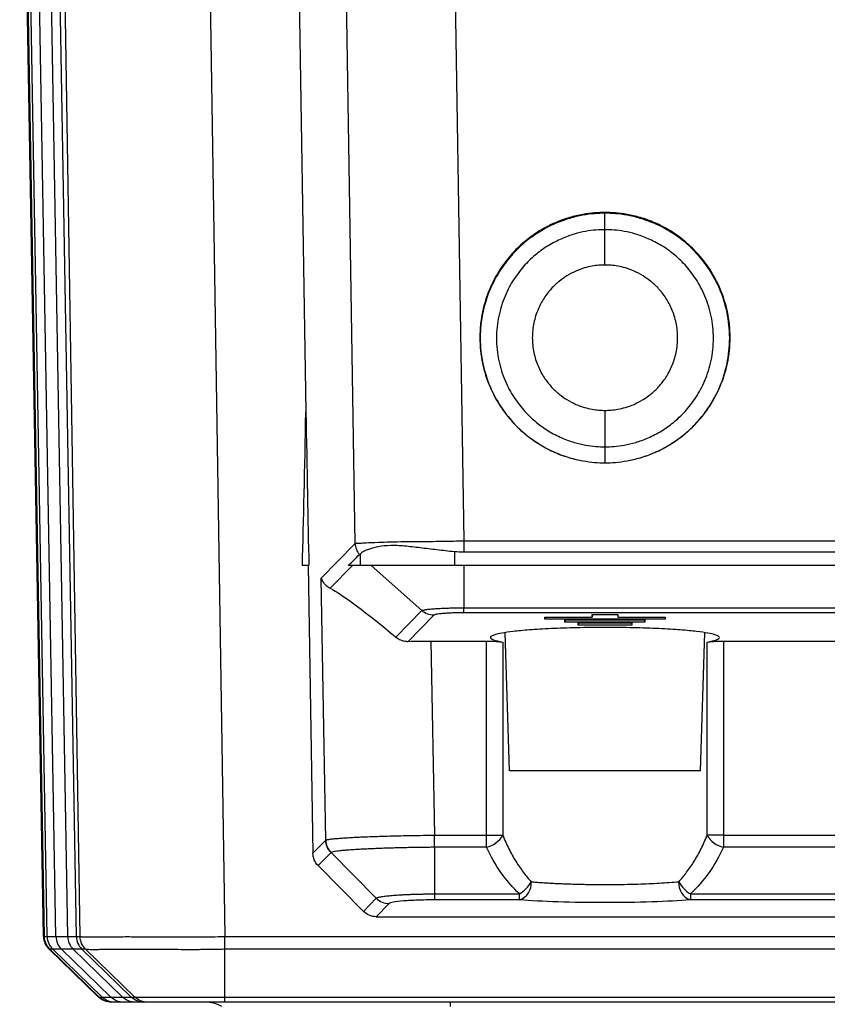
# Model space of a CAD drawing. Header units: millimetres. Extents: x 0 to 559, y 0 to 432.
# Tile 12 of 26: x 188 to 210, y 311 to 338. Entities that reach past the tile are written whole.
import ezdxf

# ---------------------------------------------------------------- set-up
doc = ezdxf.new("R2010")
doc.units = ezdxf.units.MM
doc.header["$LTSCALE"] = 2
doc.layers.add('DIMENSIONS', color=140, linetype='Continuous', lineweight=25)
doc.styles.add('SLDTEXTSTYLE0', font='TXT', dxfattribs={"width": 0.7})
doc.dimstyles.new('SLDDIMSTYLE1', dxfattribs={"dimtxt": 4.316016, "dimasz": 6.604, "dimexe": 0, "dimexo": 0.0625, "dimgap": 1.079004, "dimtad": 0, "dimtih": 1, "dimtoh": 1, "dimdec": 1, "dimrnd": 1e-09, "dimzin": 12, "dimdsep": 46, "dimtxsty": 'SLDTEXTSTYLE0', "dimsah": 1, "dimcen": 0.09, "dimadec": 0, "dimazin": 3, "dimtfac": 1, "dimtdec": 1, "dimtofl": 0, "dimtmove": 0, "dimatfit": 3, "dimfxl": 0, "dimfrac": 2, "dimtolj": 1, "dimtzin": 12, "dimarcsym": 0})

# ---------------------------------------------------------------- blocks, each defined once
blk = doc.blocks.new('_D_5')
at = {"layer": 'DIMENSIONS'}
for p, q in [((203.699, 364.634), (167.06, 364.634)), ((173.41, 364.634), (173.41, 346.945)), ((166.998, 339.119), (165.548, 339.119)), ((165.548, 339.119), (165.548, 332.26)), ((179.823, 339.119), (181.273, 339.119)), ((181.273, 339.119), (181.273, 332.26)), ((165.548, 332.26), (166.998, 332.26)), ((181.273, 332.26), (179.823, 332.26)), ((173.41, 306.584), (173.41, 331.294)), ((195.019, 306.584), (167.06, 306.584))]:
    blk.add_line(p, q, dxfattribs=at)
for points in [[(173.41, 364.634), (172.394, 358.03), (174.426, 358.03)], [(173.41, 306.584), (174.426, 313.188), (172.394, 313.188)]]:
    blk.add_solid(points, dxfattribs=at)
at = {"layer": 'DIMENSIONS', "char_height": 4.2333, "attachment_point": 1, "style": 'SLDTEXTSTYLE0'}
for s, insert in [('58.1', (166.998, 345.543)), ('2.29', (166.998, 337.717))]:
    blk.add_mtext(s, dxfattribs=dict(at, insert=insert))

msp = doc.modelspace()

# ---------------------------------------------------------------- linework, layer by layer
for p, q in [((188.671, 312.391), (188.109, 344.584)), ((188.129, 344.584), (188.691, 312.391)), ((188.774, 312.391), (188.215, 344.584)), ((189.015, 312.391), (188.471, 343.657)), ((189.337, 312.391), (188.848, 340.511)), ((189.577, 312.391), (189.104, 339.584)), ((189.679, 312.391), (189.249, 339.584)), ((193.229, 339.584), (193.658, 312.391)), ((195.681, 339.584), (195.885, 326.798)), ((197.243, 323.193), (196.981, 339.584)), ((199.969, 339.584), (200.23, 323.263)), ((204.109, 332.263), (204.109, 332.285)), ((204.109, 331.811), (204.109, 332.263)), ((204.109, 325.846), (204.109, 325.406)), ((196.306, 322.239), (197.243, 323.193)), ((200.23, 323.263), (227.989, 323.263)), ((197.379, 322.899), (197.379, 322.584)), ((199.969, 322.961), (199.969, 322.584)), ((227.986, 322.953), (200.233, 322.953)), ((195.967, 322.584), (195.789, 322.584)), ((195.953, 322.584), (196.079, 314.681)), ((197.168, 322.584), (196.554, 321.959)), ((197.379, 322.584), (197.051, 322.584)), ((199.969, 322.584), (197.379, 322.584)), ((197.684, 322.584), (199.073, 321.344)), ((228.25, 322.584), (199.969, 322.584)), ((200.233, 322.584), (200.233, 321.423)), ((196.432, 315.041), (196.306, 322.239)), ((200.233, 321.423), (227.986, 321.423)), ((198.36, 320.618), (199.073, 321.344)), ((199.403, 321.216), (198.699, 320.5)), ((227.993, 321.284), (200.226, 321.284)), ((202.455, 321.168), (203.757, 321.168)), ((202.455, 321.107), (202.455, 321.168)), ((202.466, 321.168), (202.455, 321.107)), ((203.757, 321.235), (204.462, 321.235)), ((203.757, 321.168), (203.757, 321.235)), ((203.769, 321.235), (203.757, 321.168)), ((204.45, 321.235), (204.462, 321.168)), ((204.462, 321.235), (204.462, 321.168)), ((204.462, 321.168), (205.764, 321.168)), ((205.753, 321.168), (205.764, 321.107)), ((205.764, 321.168), (205.764, 321.107)), ((205.764, 321.107), (202.455, 321.107)), ((203.01, 321.088), (205.209, 321.088)), ((203.01, 321.026), (203.01, 321.088)), ((203.021, 321.088), (203.01, 321.026)), ((205.209, 321.026), (203.01, 321.026)), ((203.372, 321.007), (204.847, 321.007)), ((203.372, 320.945), (203.372, 321.007)), ((203.382, 321.007), (203.372, 320.945)), ((204.847, 320.945), (203.372, 320.945)), ((204.837, 321.007), (204.847, 320.945)), ((204.847, 321.007), (204.847, 320.945)), ((205.198, 321.088), (205.209, 321.026)), ((205.209, 321.088), (205.209, 321.026)), ((201.481, 316.946), (201.365, 320.737)), ((206.738, 316.946), (206.854, 320.737)), ((199.326, 320.506), (200.854, 320.506)), ((199.326, 320.506), (199.419, 315.175)), ((200.854, 315.175), (200.854, 320.506)), ((201.3, 320.482), (201.3, 315.175)), ((206.919, 315.175), (206.919, 320.482)), ((207.365, 320.506), (210.854, 320.506)), ((207.365, 320.506), (207.365, 315.175)), ((206.738, 316.946), (201.481, 316.946)), ((199.422, 314.842), (199.419, 315.175)), ((199.422, 315.175), (200.854, 315.175)), ((200.854, 314.842), (200.854, 315.175)), ((200.854, 315.175), (201.3, 315.175)), ((207.365, 315.175), (206.919, 315.175)), ((207.365, 315.175), (207.365, 314.842)), ((207.365, 315.175), (210.854, 315.175)), ((196.079, 314.681), (196.431, 315.04)), ((196.577, 314.699), (196.223, 314.338)), ((196.577, 314.699), (197.823, 313.443)), ((200.854, 314.842), (199.422, 314.842)), ((199.422, 314.842), (199.422, 313.561)), ((210.854, 314.842), (207.365, 314.842)), ((197.467, 313.081), (196.223, 314.338)), ((199.422, 313.561), (201.759, 313.561)), ((201.759, 313.396), (201.759, 313.561)), ((206.46, 313.561), (211.759, 313.561)), ((206.46, 313.561), (206.46, 313.396)), ((197.467, 313.081), (197.823, 313.443)), ((198.175, 313.295), (197.82, 312.934)), ((201.759, 313.396), (199.422, 313.396)), ((211.759, 313.396), (206.46, 313.396)), ((197.82, 312.934), (230.399, 312.934)), ((188.691, 312.391), (188.774, 312.391)), ((189.015, 312.391), (189.337, 312.391)), ((189.577, 312.391), (189.679, 312.391)), ((193.658, 312.391), (234.561, 312.391)), ((190.186, 310.724), (188.824, 312.04)), ((188.926, 312.04), (188.843, 312.04)), ((190.199, 310.724), (188.843, 312.04)), ((190.281, 310.724), (188.926, 312.04)), ((189.489, 312.04), (189.167, 312.04)), ((190.524, 310.724), (189.167, 312.04)), ((190.847, 310.724), (189.489, 312.04)), ((189.83, 312.04), (189.728, 312.04)), ((191.084, 310.724), (189.728, 312.04)), ((191.186, 310.724), (189.83, 312.04)), ((234.557, 312.04), (193.662, 312.04)), ((193.662, 310.724), (193.662, 312.04)), ((190.199, 310.724), (190.281, 310.724)), ((190.524, 310.724), (190.847, 310.724)), ((190.627, 310.584), (190.544, 310.584)), ((191.193, 310.584), (190.87, 310.584)), ((191.084, 310.724), (191.186, 310.724)), ((191.532, 310.584), (191.43, 310.584)), ((234.557, 310.584), (193.654, 310.584)), ((193.662, 310.724), (234.557, 310.724)), ((199.859, 310.471), (199.859, 310.584))]:
    msp.add_line(p, q)
for centre, radius, start, end in [((200.71, 315.5), 0.673, 282.3229, 331.148), ((207.509, 315.5), 0.673, 208.852, 257.6771), ((196.934, 315.052), 0.502, 181.2406, 224.6355), ((201.287, 314.34), 0.911, 301.2289, 330.679), ((201.602, 313.851), 0.481, 289.0666, 5.1778), ((206.617, 313.851), 0.481, 174.8222, 250.9334), ((206.932, 314.34), 0.911, 209.321, 238.7711), ((193.115, 309.584), 1, 62.488, 90)]:
    msp.add_arc(centre, radius, start, end)
for centre, major_axis, ratio, start_param, end_param in [((195.43, 355.285), (0, 38.638), 0.017455, 3.703295, 3.883358), ((195.43, 355.285), (-0.672, 38.638), 0.001521, 2.399801, 2.579863), ((219.469, 345.317), (28.64, 28.648), 0.00876, 3.804601, 3.821592)]:
    msp.add_ellipse(centre, major_axis=major_axis, ratio=ratio, start_param=start_param, end_param=end_param)
for points, knots in [([(204.109, 332.285), (204.018, 332.285), (203.828, 332.278), (203.504, 332.238), (203.142, 332.155), (202.743, 332.013), (202.336, 331.806), (201.939, 331.528), (201.567, 331.183), (201.22, 330.742), (200.926, 330.2), (200.721, 329.563), (200.669, 329.088), (200.669, 328.604), (200.721, 328.129), (200.926, 327.492), (201.22, 326.949), (201.567, 326.508), (201.939, 326.163), (202.336, 325.886), (202.743, 325.678), (203.142, 325.537), (203.504, 325.454), (203.828, 325.413), (204.018, 325.406), (204.109, 325.406)], [0.5, 0.5, 0.5, 0.5, 0.525, 0.55, 0.575, 0.6, 0.625, 0.6458333, 0.6666667, 0.6875, 0.7083333, 0.7291667, 0.75, 0.75, 0.7708333, 0.7916667, 0.8125, 0.8333333, 0.8541667, 0.875, 0.9, 0.925, 0.95, 0.975, 1, 1, 1, 1]), ([(204.109, 332.263), (204.018, 332.263), (203.829, 332.256), (203.506, 332.215), (203.145, 332.132), (202.747, 331.991), (202.342, 331.785), (201.946, 331.508), (201.576, 331.164), (201.229, 330.725), (200.936, 330.184), (200.732, 329.549), (200.681, 329.076), (200.681, 328.593), (200.732, 328.12), (200.936, 327.485), (201.229, 326.944), (201.576, 326.504), (201.946, 326.16), (202.342, 325.884), (202.747, 325.677), (203.145, 325.536), (203.506, 325.454), (203.829, 325.413), (204.018, 325.406), (204.109, 325.406)], [0.5, 0.5, 0.5, 0.5, 0.525, 0.55, 0.575, 0.6, 0.625, 0.6458333, 0.6666667, 0.6875, 0.7083333, 0.7291667, 0.75, 0.75, 0.7708333, 0.7916667, 0.8125, 0.8333333, 0.8541667, 0.875, 0.9, 0.925, 0.95, 0.975, 1, 1, 1, 1]), ([(204.109, 325.406), (204.201, 325.406), (204.391, 325.413), (204.715, 325.454), (205.077, 325.537), (205.476, 325.678), (205.883, 325.886), (206.28, 326.163), (206.652, 326.508), (206.999, 326.949), (207.293, 327.492), (207.498, 328.129), (207.549, 328.604), (207.549, 329.088), (207.498, 329.563), (207.293, 330.2), (206.999, 330.742), (206.652, 331.183), (206.28, 331.528), (205.883, 331.806), (205.476, 332.013), (205.077, 332.155), (204.715, 332.238), (204.391, 332.278), (204.201, 332.285), (204.109, 332.285)], [0, 0, 0, 0, 0.025, 0.05, 0.075, 0.1, 0.125, 0.1458333, 0.1666667, 0.1875, 0.2083333, 0.2291667, 0.25, 0.25, 0.2708333, 0.2916667, 0.3125, 0.3333333, 0.3541667, 0.375, 0.4, 0.425, 0.45, 0.475, 0.5, 0.5, 0.5, 0.5]), ([(204.109, 325.406), (204.201, 325.406), (204.39, 325.413), (204.713, 325.454), (205.074, 325.536), (205.472, 325.677), (205.877, 325.884), (206.273, 326.16), (206.643, 326.504), (206.99, 326.944), (207.283, 327.485), (207.487, 328.12), (207.538, 328.593), (207.538, 329.076), (207.487, 329.549), (207.283, 330.184), (206.99, 330.725), (206.643, 331.164), (206.273, 331.508), (205.877, 331.785), (205.472, 331.991), (205.074, 332.132), (204.713, 332.215), (204.39, 332.256), (204.201, 332.263), (204.109, 332.263)], [0, 0, 0, 0, 0.025, 0.05, 0.075, 0.1, 0.125, 0.1458333, 0.1666667, 0.1875, 0.2083333, 0.2291667, 0.25, 0.25, 0.2708333, 0.2916667, 0.3125, 0.3333333, 0.3541667, 0.375, 0.4, 0.425, 0.45, 0.475, 0.5, 0.5, 0.5, 0.5]), ([(204.109, 331.811), (204.031, 331.811), (203.865, 331.805), (203.584, 331.769), (203.27, 331.697), (202.924, 331.574), (202.571, 331.395), (202.227, 331.154), (201.905, 330.855), (201.603, 330.472), (201.349, 330.002), (201.172, 329.45), (201.127, 329.038), (201.127, 328.618), (201.172, 328.207), (201.349, 327.655), (201.603, 327.184), (201.905, 326.802), (202.227, 326.502), (202.571, 326.262), (202.924, 326.082), (203.27, 325.959), (203.584, 325.887), (203.865, 325.852), (204.031, 325.846), (204.109, 325.846)], [0.5, 0.5, 0.5, 0.5, 0.525, 0.55, 0.575, 0.6, 0.625, 0.6458333, 0.6666667, 0.6875, 0.7083333, 0.7291667, 0.75, 0.75, 0.7708333, 0.7916667, 0.8125, 0.8333333, 0.8541667, 0.875, 0.9, 0.925, 0.95, 0.975, 1, 1, 1, 1]), ([(204.109, 325.846), (204.188, 325.846), (204.354, 325.852), (204.635, 325.887), (204.949, 325.959), (205.295, 326.082), (205.648, 326.262), (205.992, 326.502), (206.314, 326.802), (206.616, 327.184), (206.87, 327.655), (207.047, 328.207), (207.092, 328.618), (207.092, 329.038), (207.047, 329.45), (206.87, 330.002), (206.616, 330.472), (206.314, 330.855), (205.992, 331.154), (205.648, 331.395), (205.295, 331.574), (204.949, 331.697), (204.635, 331.769), (204.354, 331.805), (204.188, 331.811), (204.109, 331.811)], [0, 0, 0, 0, 0.025, 0.05, 0.075, 0.1, 0.125, 0.1458333, 0.1666667, 0.1875, 0.2083333, 0.2291667, 0.25, 0.25, 0.2708333, 0.2916667, 0.3125, 0.3333333, 0.3541667, 0.375, 0.4, 0.425, 0.45, 0.475, 0.5, 0.5, 0.5, 0.5]), ([(204.109, 330.84), (204.109, 330.873), (204.109, 330.921), (204.109, 330.978), (204.109, 331.002), (204.109, 331.018), (204.109, 331.03), (204.109, 331.091), (204.109, 331.161), (204.109, 331.261), (204.109, 331.293), (204.109, 331.358), (204.109, 331.519), (204.109, 331.681), (204.109, 331.811)], [0, 0, 0, 0, 0.25, 0.375, 0.4375, 0.4375, 0.5, 0.5, 0.625, 0.625, 0.6875, 0.6875, 0.75, 1, 1, 1, 1]), ([(204.109, 330.84), (204.057, 330.84), (203.945, 330.836), (203.757, 330.813), (203.547, 330.764), (203.314, 330.682), (203.078, 330.561), (202.848, 330.4), (202.632, 330.199), (202.43, 329.943), (202.26, 329.628), (202.142, 329.258), (202.112, 328.984), (202.112, 328.702), (202.142, 328.428), (202.26, 328.058), (202.43, 327.743), (202.632, 327.487), (202.848, 327.286), (203.078, 327.125), (203.314, 327.005), (203.547, 326.922), (203.757, 326.874), (203.945, 326.85), (204.057, 326.846), (204.109, 326.846)], [0.5, 0.5, 0.5, 0.5, 0.525, 0.55, 0.575, 0.6, 0.625, 0.6458333, 0.6666667, 0.6875, 0.7083333, 0.7291667, 0.75, 0.75, 0.7708333, 0.7916667, 0.8125, 0.8333333, 0.8541667, 0.875, 0.9, 0.925, 0.95, 0.975, 1, 1, 1, 1]), ([(204.109, 326.846), (204.162, 326.846), (204.274, 326.85), (204.462, 326.874), (204.672, 326.922), (204.905, 327.005), (205.141, 327.125), (205.371, 327.286), (205.587, 327.487), (205.789, 327.743), (205.959, 328.058), (206.077, 328.428), (206.107, 328.702), (206.107, 328.984), (206.077, 329.258), (205.959, 329.628), (205.789, 329.943), (205.587, 330.199), (205.371, 330.4), (205.141, 330.561), (204.905, 330.682), (204.672, 330.764), (204.462, 330.813), (204.274, 330.836), (204.162, 330.84), (204.109, 330.84)], [0, 0, 0, 0, 0.025, 0.05, 0.075, 0.1, 0.125, 0.1458333, 0.1666667, 0.1875, 0.2083333, 0.2291667, 0.25, 0.25, 0.2708333, 0.2916667, 0.3125, 0.3333333, 0.3541667, 0.375, 0.4, 0.425, 0.45, 0.475, 0.5, 0.5, 0.5, 0.5]), ([(204.109, 326.846), (204.109, 326.809), (204.109, 326.754), (204.109, 326.69), (204.109, 326.662), (204.109, 326.644), (204.109, 326.631), (204.109, 326.567), (204.109, 326.495), (204.109, 326.396), (204.109, 326.364), (204.109, 326.299), (204.109, 326.137), (204.109, 325.975), (204.109, 325.846)], [0, 0, 0, 0, 0.25, 0.375, 0.4375, 0.4375, 0.5, 0.5, 0.625, 0.625, 0.6875, 0.6875, 0.75, 1, 1, 1, 1]), ([(197.243, 323.193), (197.248, 323.193), (197.259, 323.193), (197.287, 323.194), (197.327, 323.196), (197.381, 323.199), (197.452, 323.203), (197.596, 323.211), (197.834, 323.223), (198.202, 323.236), (198.623, 323.242), (199.056, 323.245), (199.45, 323.248), (199.741, 323.252), (199.998, 323.257), (200.157, 323.261), (200.23, 323.263)], [0, 0, 0, 0, 0.034576, 0.072046, 0.112412, 0.155672, 0.201828, 0.250879, 0.392641, 0.500514, 0.613346, 0.750331, 0.825735, 0.892482, 0.950571, 1, 1, 1, 1]), ([(199.969, 322.961), (199.807, 322.977), (199.648, 322.995), (199.334, 323.031), (199.178, 323.051), (198.878, 323.087), (198.734, 323.104), (198.46, 323.128), (198.329, 323.135), (198.09, 323.13), (197.983, 323.118), (197.791, 323.083), (197.706, 323.06), (197.496, 322.991), (197.408, 322.94), (197.379, 322.899)], [0, 0, 0, 0, 0.125, 0.125, 0.25, 0.25, 0.375, 0.375, 0.5, 0.5, 0.625, 0.625, 0.75, 0.75, 1, 1, 1, 1]), ([(196.306, 322.239), (196.312, 322.223), (196.322, 322.192), (196.344, 322.151), (196.367, 322.116), (196.404, 322.07), (196.46, 322.014), (196.524, 321.977), (196.554, 321.959)], [0, 0, 0, 0, 0.156886, 0.292515, 0.406886, 0.499999, 0.767405, 1, 1, 1, 1]), ([(196.554, 321.959), (196.718, 321.874), (196.968, 321.708), (197.596, 321.242), (197.973, 320.941), (198.36, 320.618)], [0, 0, 0, 0, 0.5, 0.5, 1, 1, 1, 1]), ([(199.073, 321.344), (199.076, 321.346), (199.082, 321.35), (199.104, 321.358), (199.138, 321.365), (199.198, 321.376), (199.297, 321.387), (199.444, 321.399), (199.615, 321.409), (199.787, 321.416), (199.947, 321.419), (200.089, 321.422), (200.185, 321.422), (200.233, 321.423)], [0, 0, 0, 0, 0.053011, 0.112309, 0.177963, 0.250094, 0.375065, 0.500081, 0.625034, 0.749666, 0.833318, 0.916595, 1, 1, 1, 1]), ([(200.226, 321.284), (200.2, 321.284), (200.149, 321.284), (200.073, 321.283), (199.997, 321.282), (199.899, 321.279), (199.783, 321.273), (199.661, 321.265), (199.556, 321.254), (199.476, 321.243), (199.42, 321.23), (199.409, 321.221), (199.404, 321.216)], [0, 0, 0, 0, 0.061002, 0.122582, 0.185455, 0.250294, 0.372805, 0.500213, 0.624809, 0.750344, 0.873624, 1, 1, 1, 1]), ([(207.259, 320.606), (207.259, 320.629), (207.228, 320.655), (207.039, 320.712), (206.881, 320.742), (206.503, 320.786), (206.354, 320.801), (206.007, 320.827), (205.81, 320.839), (205.374, 320.859), (205.135, 320.868), (204.634, 320.879), (204.372, 320.882), (203.847, 320.882), (203.585, 320.879), (203.084, 320.868), (202.845, 320.859), (202.409, 320.839), (202.212, 320.827), (201.865, 320.801), (201.715, 320.786), (201.337, 320.742), (201.18, 320.712), (200.991, 320.655), (200.959, 320.629), (200.959, 320.606)], [0, 0, 0, 0, 0.125, 0.125, 0.25, 0.25, 0.3125, 0.3125, 0.375, 0.375, 0.4375, 0.4375, 0.5, 0.5, 0.5625, 0.5625, 0.625, 0.625, 0.6875, 0.6875, 0.75, 0.75, 0.875, 0.875, 1, 1, 1, 1]), ([(198.36, 320.618), (198.374, 320.607), (198.404, 320.583), (198.457, 320.553), (198.537, 320.519), (198.621, 320.501), (198.683, 320.5), (198.699, 320.5)], [0, 0, 0, 0, 0.144801, 0.311541, 0.500253, 0.864096, 1, 1, 1, 1]), ([(200.959, 320.606), (200.959, 320.585), (200.988, 320.563), (201.103, 320.521), (201.189, 320.501), (201.3, 320.482)], [0, 0, 0, 0, 0.5, 0.5, 1, 1, 1, 1]), ([(206.919, 320.482), (207.03, 320.501), (207.116, 320.521), (207.231, 320.563), (207.259, 320.585), (207.259, 320.606)], [0, 0, 0, 0, 0.5, 0.5, 1, 1, 1, 1]), ([(200.854, 320.506), (200.941, 320.506), (201.035, 320.503), (201.196, 320.495), (201.26, 320.488), (201.3, 320.482)], [0, 0, 0, 0, 0.5, 0.5, 1, 1, 1, 1]), ([(206.919, 320.482), (206.959, 320.488), (207.023, 320.495), (207.184, 320.503), (207.278, 320.506), (207.365, 320.506)], [0, 0, 0, 0, 0.5, 0.5, 1, 1, 1, 1]), ([(196.432, 315.041), (196.438, 315.043), (196.45, 315.047), (196.479, 315.054), (196.516, 315.06), (196.561, 315.067), (196.613, 315.073), (196.671, 315.079), (196.736, 315.085), (196.805, 315.09), (196.88, 315.096), (196.958, 315.101), (197.04, 315.106), (197.125, 315.111), (197.212, 315.116), (197.302, 315.12), (197.441, 315.127), (197.639, 315.135), (197.908, 315.144), (198.193, 315.153), (198.49, 315.16), (198.795, 315.166), (199.106, 315.171), (199.315, 315.174), (199.419, 315.175)], [0, 0, 0, 0, 0.038469, 0.07621, 0.11322, 0.149502, 0.185054, 0.219877, 0.253971, 0.287335, 0.319971, 0.351877, 0.383054, 0.413502, 0.443221, 0.472211, 0.500472, 0.573025, 0.645179, 0.716935, 0.788294, 0.859257, 0.929825, 1, 1, 1, 1]), ([(199.422, 314.842), (199.423, 314.886), (199.423, 314.939), (199.423, 315.054), (199.422, 315.115), (199.422, 315.175)], [0, 0, 0, 0, 0.5, 0.5, 1, 1, 1, 1]), ([(201.3, 315.175), (201.326, 315.11), (201.378, 314.982), (201.465, 314.798), (201.558, 314.623), (201.655, 314.458), (201.756, 314.303), (201.861, 314.157), (201.968, 314.021), (202.044, 313.936), (202.081, 313.894)], [0, 0, 0, 0, 0.143133, 0.281, 0.413637, 0.541085, 0.663389, 0.780602, 0.892784, 1, 1, 1, 1]), ([(206.138, 313.894), (206.175, 313.936), (206.251, 314.021), (206.358, 314.157), (206.463, 314.303), (206.564, 314.458), (206.661, 314.623), (206.754, 314.798), (206.841, 314.982), (206.893, 315.11), (206.919, 315.175)], [0, 0, 0, 0, 0.1072165, 0.2193976, 0.3366108, 0.4589153, 0.5863629, 0.7189999, 0.8568668, 1, 1, 1, 1]), ([(196.223, 314.338), (196.179, 314.382), (196.143, 314.436), (196.093, 314.555), (196.08, 314.619), (196.079, 314.681)], [0, 0, 0, 0, 0.5, 0.5, 1, 1, 1, 1]), ([(199.422, 314.842), (199.364, 314.841), (199.246, 314.84), (199.068, 314.838), (198.888, 314.835), (198.706, 314.832), (198.523, 314.828), (198.341, 314.823), (198.16, 314.818), (197.982, 314.812), (197.808, 314.805), (197.639, 314.798), (197.477, 314.791), (197.323, 314.782), (197.178, 314.773), (197.045, 314.764), (196.925, 314.754), (196.82, 314.744), (196.73, 314.733), (196.659, 314.722), (196.605, 314.71), (196.586, 314.703), (196.577, 314.699)], [0, 0, 0, 0, 0.04116, 0.083249, 0.126269, 0.170219, 0.215098, 0.260908, 0.307648, 0.355319, 0.403921, 0.453454, 0.503919, 0.555315, 0.607642, 0.660901, 0.715091, 0.770212, 0.826264, 0.883247, 0.941159, 1, 1, 1, 1]), ([(196.577, 314.699), (196.577, 314.699), (196.577, 314.699), (196.577, 314.699), (196.577, 314.699), (196.578, 314.698), (196.577, 314.699)], [0, 0, 0, 0, 0.5, 0.75, 0.75, 1, 1, 1, 1]), ([(202.081, 313.894), (202.127, 313.89), (202.218, 313.883), (202.361, 313.873), (202.508, 313.863), (202.66, 313.855), (202.814, 313.847), (202.972, 313.841), (203.131, 313.835), (203.293, 313.83), (203.456, 313.826), (203.619, 313.823), (203.783, 313.821), (203.946, 313.819), (204.156, 313.819), (204.414, 313.82), (204.718, 313.825), (205.02, 313.832), (205.317, 313.843), (205.605, 313.857), (205.883, 313.874), (206.053, 313.887), (206.138, 313.894)], [0, 0, 0, 0, 0.040038, 0.079811, 0.119319, 0.158565, 0.197547, 0.236268, 0.274729, 0.31293, 0.350872, 0.388557, 0.425984, 0.463157, 0.500075, 0.568817, 0.63844, 0.708952, 0.780357, 0.852663, 0.925876, 1, 1, 1, 1]), ([(197.823, 313.443), (197.828, 313.447), (197.837, 313.454), (197.865, 313.464), (197.902, 313.473), (197.948, 313.483), (198.003, 313.492), (198.066, 313.5), (198.137, 313.509), (198.214, 313.516), (198.297, 313.523), (198.386, 313.53), (198.479, 313.536), (198.577, 313.541), (198.677, 313.546), (198.781, 313.55), (198.886, 313.553), (198.993, 313.556), (199.1, 313.558), (199.208, 313.56), (199.315, 313.561), (199.387, 313.561), (199.422, 313.561)], [0, 0, 0, 0, 0.055387, 0.110205, 0.164452, 0.218127, 0.271232, 0.323765, 0.375728, 0.427121, 0.477946, 0.528205, 0.577898, 0.627027, 0.675595, 0.723602, 0.771052, 0.817947, 0.864287, 0.910075, 0.955312, 1, 1, 1, 1]), ([(197.823, 313.443), (197.868, 313.398), (197.923, 313.36), (198.045, 313.309), (198.112, 313.295), (198.175, 313.295)], [0, 0, 0, 0, 0.5, 0.5, 1, 1, 1, 1]), ([(199.422, 313.396), (199.265, 313.396), (199.11, 313.393), (198.819, 313.383), (198.685, 313.376), (198.457, 313.358), (198.363, 313.346), (198.228, 313.322), (198.187, 313.309), (198.175, 313.295)], [0, 0, 0, 0, 0.25, 0.25, 0.5, 0.5, 0.75, 0.75, 1, 1, 1, 1]), ([(206.46, 313.396), (206.16, 313.374), (205.8, 313.355), (204.996, 313.328), (204.553, 313.321), (203.666, 313.321), (203.223, 313.328), (202.419, 313.355), (202.059, 313.374), (201.759, 313.396)], [0, 0, 0, 0, 0.25, 0.25, 0.5, 0.5, 0.75, 0.75, 1, 1, 1, 1]), ([(197.82, 312.934), (197.756, 312.934), (197.69, 312.947), (197.567, 312.998), (197.512, 313.036), (197.467, 313.081)], [0, 0, 0, 0, 0.5, 0.5, 1, 1, 1, 1]), ([(188.671, 312.391), (188.673, 312.327), (188.686, 312.261), (188.739, 312.139), (188.778, 312.084), (188.824, 312.04)], [0, 0, 0, 0, 0.5, 0.5, 1, 1, 1, 1]), ([(188.672, 312.391), (188.68, 312.325), (188.696, 312.193), (188.781, 312.091), (188.824, 312.04)], [0, 0, 0, 0, 0.5, 1, 1, 1, 1]), ([(188.774, 312.391), (188.816, 312.391), (188.88, 312.391), (188.959, 312.391), (188.996, 312.391), (189.015, 312.391)], [0, 0, 0, 0, 0.4999998, 0.7585277, 1, 1, 1, 1]), ([(188.774, 312.391), (188.775, 312.327), (188.789, 312.261), (188.841, 312.139), (188.88, 312.084), (188.926, 312.04)], [0, 0, 0, 0, 0.5, 0.5, 1, 1, 1, 1]), ([(189.337, 312.391), (189.355, 312.391), (189.392, 312.391), (189.471, 312.391), (189.535, 312.391), (189.577, 312.391)], [0, 0, 0, 0, 0.2406927, 0.4999999, 1, 1, 1, 1]), ([(189.337, 312.391), (189.338, 312.327), (189.352, 312.261), (189.405, 312.139), (189.444, 312.084), (189.489, 312.04)], [0, 0, 0, 0, 0.5, 0.5, 1, 1, 1, 1]), ([(189.679, 312.391), (189.686, 312.389), (189.7, 312.386), (189.732, 312.383), (189.771, 312.38), (189.83, 312.378), (189.927, 312.378), (190.14, 312.38), (190.484, 312.384), (190.964, 312.387), (191.517, 312.384), (192.081, 312.38), (192.583, 312.378), (192.94, 312.378), (193.288, 312.382), (193.534, 312.388), (193.658, 312.391)], [0, 0, 0, 0, 0.031754, 0.06325, 0.094488, 0.125468, 0.179181, 0.250258, 0.394296, 0.499916, 0.605625, 0.749769, 0.820794, 0.874482, 0.936726, 1, 1, 1, 1]), ([(193.662, 312.04), (193.661, 312.084), (193.661, 312.139), (193.66, 312.261), (193.659, 312.327), (193.658, 312.391)], [0, 0, 0, 0, 0.5, 0.5, 1, 1, 1, 1]), ([(193.662, 312.04), (193.606, 312.038), (193.492, 312.035), (193.318, 312.032), (193.138, 312.03), (192.913, 312.028), (192.622, 312.028), (192.174, 312.03), (191.631, 312.036), (191.161, 312.038), (190.825, 312.037), (190.598, 312.035), (190.394, 312.033), (190.212, 312.029), (190.061, 312.027), (189.946, 312.028), (189.87, 312.032), (189.843, 312.037), (189.83, 312.04)], [0, 0, 0, 0, 0.029598, 0.060366, 0.092326, 0.125503, 0.181368, 0.250164, 0.375199, 0.499987, 0.560134, 0.624839, 0.687414, 0.749883, 0.82099, 0.886265, 0.94589, 1, 1, 1, 1]), ([(190.544, 310.584), (190.482, 310.584), (190.418, 310.596), (190.298, 310.645), (190.243, 310.681), (190.199, 310.724)], [0, 0, 0, 0, 0.5, 0.5, 1, 1, 1, 1]), ([(190.87, 310.584), (190.808, 310.584), (190.743, 310.596), (190.624, 310.645), (190.569, 310.681), (190.524, 310.724)], [0, 0, 0, 0, 0.5, 0.5, 1, 1, 1, 1]), ([(191.43, 310.584), (191.367, 310.584), (191.303, 310.596), (191.183, 310.645), (191.129, 310.681), (191.084, 310.724)], [0, 0, 0, 0, 0.5, 0.5, 1, 1, 1, 1]), ([(193.654, 310.584), (193.606, 310.584), (193.511, 310.584), (193.371, 310.584), (193.233, 310.584), (193.097, 310.584), (192.964, 310.584), (192.834, 310.584), (192.706, 310.584), (192.581, 310.584), (192.459, 310.584), (192.339, 310.584), (192.192, 310.584), (192.028, 310.584), (191.864, 310.584), (191.731, 310.584), (191.631, 310.584), (191.561, 310.584), (191.541, 310.584), (191.532, 310.584)], [0, 0, 0, 0, 0.045424, 0.090165, 0.13445, 0.178513, 0.22259, 0.266919, 0.311732, 0.357256, 0.403704, 0.45128, 0.500173, 0.588237, 0.672617, 0.754582, 0.835514, 0.916849, 1, 1, 1, 1]), ([(193.654, 310.584), (193.655, 310.584), (193.657, 310.596), (193.659, 310.645), (193.661, 310.681), (193.662, 310.724)], [0, 0, 0, 0, 0.5, 0.5, 1, 1, 1, 1])]:
    msp.add_open_spline(points, degree=3, knots=knots)
for points in [[(197.243, 323.192), (197.245, 323.084), (197.287, 322.969), (197.357, 322.883)], [(200.23, 323.263), (200.231, 323.151), (200.232, 323.039), (200.233, 322.953)], [(197.379, 322.899), (197.372, 322.888), (197.365, 322.884), (197.357, 322.883)], [(200.233, 322.953), (200.145, 322.95), (200.057, 322.952), (199.969, 322.961)], [(200.226, 321.284), (200.228, 321.294), (200.231, 321.345), (200.233, 321.423)], [(199.404, 321.216), (199.283, 321.217), (199.163, 321.264), (199.073, 321.344)], [(198.699, 320.5), (198.905, 320.504), (199.116, 320.506), (199.326, 320.506)], [(199.419, 315.175), (199.42, 315.175), (199.421, 315.175), (199.422, 315.175)], [(196.431, 315.04), (196.431, 315.04), (196.432, 315.04), (196.432, 315.041)], [(196.577, 314.699), (196.487, 314.789), (196.434, 314.913), (196.431, 315.04)], [(201.759, 313.561), (201.387, 313.912), (201.073, 314.356), (200.854, 314.842)], [(207.365, 314.842), (207.146, 314.356), (206.832, 313.912), (206.46, 313.561)], [(199.422, 313.561), (199.422, 313.467), (199.422, 313.407), (199.422, 313.396)], [(188.671, 312.391), (188.671, 312.391), (188.678, 312.391), (188.691, 312.391)], [(188.691, 312.391), (188.694, 312.26), (188.749, 312.131), (188.843, 312.04)], [(189.015, 312.391), (189.017, 312.26), (189.073, 312.131), (189.167, 312.04)], [(189.577, 312.391), (189.579, 312.26), (189.635, 312.131), (189.728, 312.04)], [(189.83, 312.04), (189.737, 312.131), (189.681, 312.26), (189.679, 312.391)], [(188.843, 312.04), (188.83, 312.04), (188.824, 312.04), (188.824, 312.04)], [(189.167, 312.04), (189.093, 312.04), (189.011, 312.04), (188.926, 312.04)], [(189.728, 312.04), (189.643, 312.04), (189.562, 312.04), (189.489, 312.04)], [(190.186, 310.724), (190.186, 310.724), (190.19, 310.724), (190.199, 310.724)], [(190.534, 310.584), (190.406, 310.584), (190.278, 310.635), (190.186, 310.724)], [(190.281, 310.724), (190.367, 310.724), (190.45, 310.724), (190.524, 310.724)], [(190.627, 310.584), (190.499, 310.584), (190.373, 310.635), (190.281, 310.724)], [(190.87, 310.584), (190.796, 310.584), (190.713, 310.584), (190.627, 310.584)], [(190.847, 310.724), (190.919, 310.724), (191, 310.724), (191.084, 310.724)], [(191.193, 310.584), (191.065, 310.584), (190.938, 310.635), (190.847, 310.724)], [(191.186, 310.724), (191.282, 310.723), (192.422, 310.723), (193.662, 310.724)], [(191.532, 310.584), (191.404, 310.584), (191.278, 310.635), (191.186, 310.724)], [(191.43, 310.584), (191.346, 310.584), (191.265, 310.584), (191.193, 310.584)]]:
    msp.add_open_spline(points, degree=3)

# ---------------------------------------------------------------- dimensions: what is measured, and where the dimension line sits
at = {"layer": 'DIMENSIONS'}
dim = msp.add_linear_dim(base=(173.410495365, 306.584062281), p1=(206.239497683, 364.634062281), p2=(197.559497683, 306.584062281), angle=90, dimstyle='SLDDIMSTYLE1', dxfattribs=at)
dim.commit()
dim.dimension.update_dxf_attribs({"geometry": '_D_5', "text_midpoint": (173.410495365, 339.119376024), "dimtype": 160})

doc.saveas('drawing.dxf')
